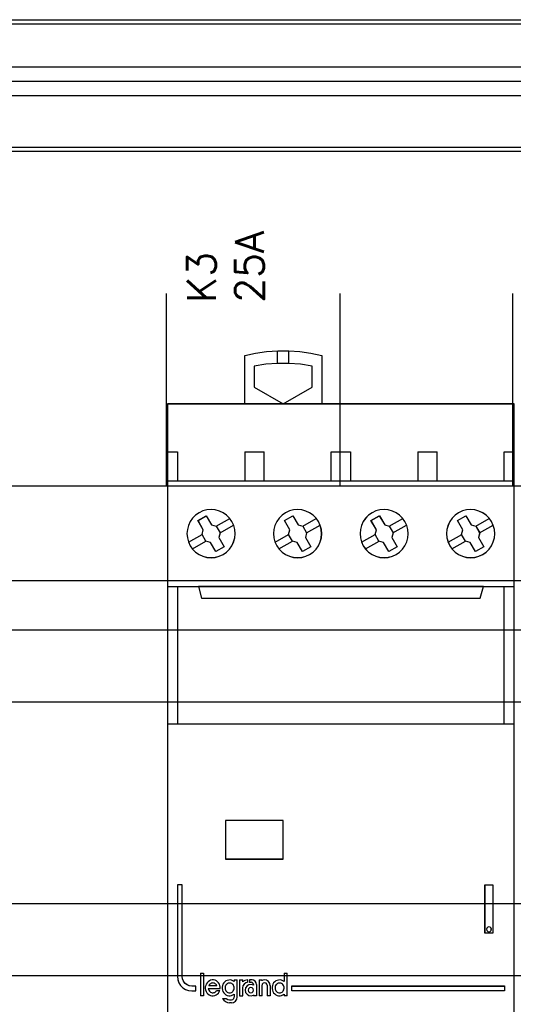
# Model space of a CAD drawing. Extents: x -543332 to -314699, y -9028 to 155584.
# Tile 131 of 256: x -444383 to -443870, y 25634 to 26657. Entities that reach past the tile are written whole.
import ezdxf

# ---------------------------------------------------------------- set-up
doc = ezdxf.new("R2010")
doc.units = 0
doc.header["$MEASUREMENT"] = 0
doc.layers.get('0').update_dxf_attribs({"color": 8})
for name, color, linetype in [('30', 7, 'Continuous'), ('45', 8, 'Continuous'), ('50', 7, 'Continuous')]:
    doc.layers.add(name, color=color, linetype=linetype)
doc.styles.get("Standard").update_dxf_attribs({"font": 'txt', "bigfont": 'BIGFONT.SHX'})

# ---------------------------------------------------------------- blocks, each defined once
blk = doc.blocks.new('*U1106')
at = {"layer": '50', "color": 7}
blk.add_lwpolyline([(507.824617, -229.100851), (835.919558, -229.100851), (835.919558, -242.79966), (507.824617, -242.79966), (507.824617, -229.100851)], dxfattribs=at)
blk.add_lwpolyline([(508.238179, -229.513961), (835.505996, -229.513961), (835.505996, -242.386551), (508.238179, -242.386551), (508.238179, -229.513961)], close=True, dxfattribs=at)
blk = doc.blocks.new('*U1107')
at = {"layer": '50', "color": 7}
for points in [[(832.001083, -235.501397), (512.000243, -235.501397)], [(515.970229, -234.010496), (827.968097, -234.010496)]]:
    blk.add_lwpolyline(points, dxfattribs=at)
blk = doc.blocks.new('*U1118')
at = {"layer": '50', "color": 7}
for points in [[(512.000243, -235.498748), (832.001083, -235.498748)], [(827.968097, -236.992297), (515.970229, -236.992297)], [(827.968097, -236.992297), (515.970229, -236.992297)], [(509.985212, -277.514077), (834.016113, -277.514077)], [(827.968097, -236.992297), (515.970229, -236.992297)], [(509.985212, -277.514077), (834.016113, -277.514077)], [(599.863306, -277.556447), (599.863306, -257.54713)], [(617.924818, -277.556447), (617.924818, -257.54713)], [(635.898846, -277.556447), (635.898846, -257.54713)], [(509.985212, -287.349254), (834.016113, -287.349254), (834.016113, -333.651915), (509.985212, -333.651915), (509.985212, -287.349254)]]:
    blk.add_lwpolyline(points, dxfattribs=at)
blk = doc.blocks.new('*U1119')
at = {"layer": '30', "color": 7}
blk.add_lwpolyline([(499.9802, -292.478694), (844.087401, -292.478694), (844.087401, -328.453624), (499.9802, -328.453624), (499.9802, -292.478694)], close=True, dxfattribs=at)
for points in [[(499.9802, -292.478694), (844.087401, -292.478694), (844.087401, -328.453624), (499.9802, -328.453624), (499.9802, -292.478694)], [(499.9802, -299.972919), (844.087401, -299.972919), (844.087401, -320.959398), (499.9802, -320.959398), (499.9802, -299.972919)]]:
    blk.add_lwpolyline(points, dxfattribs=at)
blk = doc.blocks.new('*U1121')
at = {"layer": '45', "color": 7}
for points in [[(607.996686, -269.000319), (607.996686, -263.992169), (607.996686, -263.992169), (609.12658, -263.746155), (610.274037, -263.576287), (611.427348, -263.50014), (612.574805, -263.50014), (613.728117, -263.576287), (614.875574, -263.746155), (616.005468, -263.992169), (616.005468, -263.992169), (616.005468, -269.000319), (607.996686, -269.000319)], [(615.006027, -265.090268), (613.811076, -264.896817), (612.60441, -264.803023), (611.391886, -264.803023), (610.191078, -264.896817), (608.996127, -265.090268), (608.996127, -265.090268), (608.996127, -267.265124), (608.996127, -267.265124), (611.995219, -269.000319), (611.995219, -269.000319), (615.006027, -267.265124), (615.006027, -267.265124), (615.006027, -265.090268), (615.006027, -265.090268)], [(617.997449, -268.987078), (636.002237, -268.987078), (636.002237, -268.987078), (636.002237, -352.016739), (636.002237, -352.016739), (617.997449, -352.016739), (617.997449, -352.016739), (599.998509, -352.016739), (599.998509, -352.016739), (599.998509, -268.987078), (599.998509, -268.987078), (617.997449, -268.987078), (617.997449, -268.987078)], [(606.670468, -281.244259), (606.424237, -280.8809), (606.113518, -280.576147), (605.755898, -280.32414), (605.363101, -280.14246), (604.929267, -280.025248), (604.501294, -279.990084), (604.061597, -280.025248), (603.64535, -280.1366), (603.246691, -280.32414), (602.889071, -280.570286), (602.578351, -280.8809), (602.332121, -281.238398), (602.144517, -281.636921), (602.033127, -282.064747), (601.992088, -282.492573), (602.033127, -282.93212), (602.144517, -283.348225), (602.326258, -283.746747), (602.578351, -284.104246), (602.889071, -284.42072), (603.246691, -284.666866), (603.64535, -284.848546), (604.061597, -284.959898), (604.501294, -284.995061), (604.935129, -284.959898), (605.357239, -284.848546), (605.755898, -284.666866), (606.113518, -284.414859), (606.418375, -284.104246), (606.670468, -283.746747), (606.85221, -283.354085), (606.969462, -282.93212), (607.010501, -282.498433), (606.975325, -282.064747), (606.858072, -281.636921), (606.670468, -281.244259)], [(606.665884, -281.246901), (606.420174, -280.884311), (606.110111, -280.580203), (605.753246, -280.328729), (605.36128, -280.147434), (604.928362, -280.03047), (604.501294, -279.99538), (604.062526, -280.03047), (603.647159, -280.141586), (603.249342, -280.328729), (602.892478, -280.574355), (602.582415, -280.884311), (602.336704, -281.241052), (602.149497, -281.638732), (602.038342, -282.065652), (601.99739, -282.492573), (602.038342, -282.93119), (602.149497, -283.346414), (602.330854, -283.744093), (602.582415, -284.100835), (602.892478, -284.416639), (603.249342, -284.662264), (603.647159, -284.843559), (604.062526, -284.954676), (604.501294, -284.989765), (604.934212, -284.954676), (605.35543, -284.843559), (605.753246, -284.662264), (606.110111, -284.410791), (606.414324, -284.100835), (606.665884, -283.744093), (606.847242, -283.352262), (606.964247, -282.93119), (607.005199, -282.498421), (606.970097, -282.065652), (606.853092, -281.638732), (606.665884, -281.246901)], [(615.665577, -281.244681), (615.419449, -280.881363), (615.114719, -280.576645), (614.751388, -280.324666), (614.358755, -280.143007), (613.930962, -280.025807), (613.497308, -279.984788), (613.063654, -280.025807), (612.641721, -280.137147), (612.249088, -280.324666), (611.885757, -280.570785), (611.581027, -280.881363), (611.329039, -281.238821), (611.141513, -281.637299), (611.03017, -282.065077), (610.995009, -282.492855), (611.03017, -282.932352), (611.141513, -283.34841), (611.323179, -283.746888), (611.581027, -284.104346), (611.891617, -284.420784), (612.249088, -284.666903), (612.641721, -284.848562), (613.063654, -284.959902), (613.503168, -284.995061), (613.936822, -284.959902), (614.358755, -284.848562), (614.751388, -284.666903), (615.108859, -284.414924), (615.419449, -284.104346), (615.665577, -283.746888), (615.847243, -283.35427), (615.970307, -282.932352), (616.005468, -282.498714), (615.970307, -282.065077), (615.853103, -281.637299), (615.665577, -281.244681)], [(615.660994, -281.247314), (615.415387, -280.884764), (615.111303, -280.58069), (614.74874, -280.329244), (614.356938, -280.147969), (613.93005, -280.031017), (613.497314, -279.990084), (613.064578, -280.031017), (612.643538, -280.142121), (612.251736, -280.329244), (611.889174, -280.574842), (611.585089, -280.884764), (611.333634, -281.241466), (611.146505, -281.639102), (611.035397, -282.065975), (611.000311, -282.492848), (611.035397, -282.931417), (611.146505, -283.346595), (611.327787, -283.74423), (611.585089, -284.100933), (611.895022, -284.416702), (612.251736, -284.662301), (612.643538, -284.843576), (613.064578, -284.95468), (613.503162, -284.989765), (613.935898, -284.95468), (614.356938, -284.843576), (614.74874, -284.662301), (615.105455, -284.410855), (615.415387, -284.100933), (615.660994, -283.74423), (615.842276, -283.352443), (615.965079, -282.931417), (616.000166, -282.498696), (615.965079, -282.065975), (615.848123, -281.639102), (615.660994, -281.247314)], [(624.660024, -281.244681), (624.413924, -280.881363), (624.109228, -280.570785), (623.751797, -280.324666), (623.359208, -280.143007), (622.925602, -280.025807), (622.491997, -279.984788), (622.058391, -280.025807), (621.636505, -280.137147), (621.243916, -280.324666), (620.886484, -280.570785), (620.575929, -280.881363), (620.329829, -281.238821), (620.136464, -281.637299), (620.030993, -282.059217), (619.989976, -282.492855), (620.030993, -282.932352), (620.142324, -283.34841), (620.323969, -283.746888), (620.575929, -284.104346), (620.886484, -284.420784), (621.243916, -284.666903), (621.642364, -284.848562), (622.058391, -284.959902), (622.497856, -284.995061), (622.931462, -284.959902), (623.353348, -284.848562), (623.751797, -284.666903), (624.109228, -284.414924), (624.413924, -284.104346), (624.665884, -283.746888), (624.84753, -283.35427), (624.96472, -282.932352), (625.005737, -282.498714), (624.97058, -282.059217), (624.853389, -281.637299), (624.660024, -281.244681)], [(624.655453, -281.247314), (624.409873, -280.884764), (624.105822, -280.574842), (623.749146, -280.329244), (623.357387, -280.147969), (622.924698, -280.031017), (622.492009, -279.990084), (622.05932, -280.031017), (621.638326, -280.142121), (621.246567, -280.329244), (620.889891, -280.574842), (620.579992, -280.884764), (620.334412, -281.241466), (620.141456, -281.639102), (620.036208, -282.060127), (619.995278, -282.492848), (620.036208, -282.931417), (620.147304, -283.346595), (620.328565, -283.74423), (620.579992, -284.100933), (620.889891, -284.416702), (621.246567, -284.662301), (621.644173, -284.843576), (622.05932, -284.95468), (622.497856, -284.989765), (622.930545, -284.95468), (623.35154, -284.843576), (623.749146, -284.662301), (624.105822, -284.410855), (624.409873, -284.100933), (624.6613, -283.74423), (624.842562, -283.352443), (624.959505, -282.931417), (625.000435, -282.498696), (624.965352, -282.060127), (624.848409, -281.639102), (624.655453, -281.247314)], [(633.663285, -281.244259), (633.417027, -280.8809), (633.106272, -280.576147), (632.748612, -280.32414), (632.355772, -280.14246), (631.927752, -280.025248), (631.493868, -279.990084), (631.059985, -280.025248), (630.637829, -280.1366), (630.244988, -280.32414), (629.881465, -280.570286), (629.576574, -280.8809), (629.324452, -281.238398), (629.136827, -281.636921), (629.025425, -282.064747), (628.990245, -282.492573), (629.025425, -282.93212), (629.136827, -283.348225), (629.318589, -283.746747), (629.57071, -284.104246), (629.887328, -284.42072), (630.244988, -284.666866), (630.637829, -284.848546), (631.059985, -284.959898), (631.499732, -284.995061), (631.933615, -284.959898), (632.349908, -284.848546), (632.748612, -284.666866), (633.106272, -284.414859), (633.417027, -284.104246), (633.663285, -283.746747), (633.845046, -283.354085), (633.968175, -282.93212), (634.003355, -282.498433), (633.968175, -282.064747), (633.85091, -281.636921), (633.663285, -281.244259)], [(633.656231, -281.246901), (633.410624, -280.884311), (633.100691, -280.580203), (632.743976, -280.328729), (632.352175, -280.147434), (631.925287, -280.03047), (631.492551, -279.99538), (631.059815, -280.03047), (630.638774, -280.141586), (630.246973, -280.328729), (629.88441, -280.574355), (629.580325, -280.884311), (629.328871, -281.241052), (629.141742, -281.638732), (629.030634, -282.065652), (628.995547, -282.492573), (629.030634, -282.93119), (629.141742, -283.346414), (629.323023, -283.744093), (629.574478, -284.100835), (629.890258, -284.416639), (630.246973, -284.662264), (630.638774, -284.843559), (631.059815, -284.954676), (631.498398, -284.989765), (631.931134, -284.954676), (632.346327, -284.843559), (632.743976, -284.662264), (633.100691, -284.410791), (633.410624, -284.100835), (633.656231, -283.744093), (633.837512, -283.352262), (633.960315, -282.93119), (633.995402, -282.498421), (633.960315, -282.065652), (633.84336, -281.638732), (633.656231, -281.246901)], [(603.137336, -281.132049), (604.000728, -280.633581), (604.000728, -280.633581), (604.558703, -281.589466), (604.558703, -281.589466), (605.03445, -281.724346), (605.03445, -281.724346), (605.439716, -282.416336), (605.439716, -282.416336), (605.316374, -282.897211), (605.316374, -282.897211), (605.862602, -283.853096), (605.862602, -283.853096), (604.993336, -284.351564), (604.993336, -284.351564), (604.447108, -283.401543), (604.447108, -283.401543), (603.959615, -283.272528), (603.959615, -283.272528), (603.560222, -282.580538), (603.560222, -282.580538), (603.689437, -282.093798), (603.689437, -282.093798), (603.137336, -281.132049), (603.137336, -281.132049)], [(603.142638, -281.135925), (604.002671, -280.638877), (604.558475, -281.592039), (605.03237, -281.726535), (605.436059, -282.416554), (605.313197, -282.896058), (605.8573, -283.84922), (604.991416, -284.346268), (604.447314, -283.398954), (603.961717, -283.270306), (603.563879, -282.580287), (603.692591, -282.094935), (603.142638, -281.135925)], [(612.134954, -281.132049), (613.004038, -280.633581), (613.004038, -280.633581), (613.556024, -281.589466), (613.556024, -281.589466), (614.037543, -281.724346), (614.037543, -281.724346), (614.436852, -282.416336), (614.436852, -282.416336), (614.313536, -282.897211), (614.313536, -282.897211), (614.865522, -283.853096), (614.865522, -283.853096), (613.996438, -284.351564), (613.996438, -284.351564), (613.444452, -283.401543), (613.444452, -283.401543), (612.957061, -283.272528), (612.957061, -283.272528), (612.557752, -282.580538), (612.557752, -282.580538), (612.68694, -282.093798), (612.68694, -282.093798), (612.134954, -281.132049), (612.134954, -281.132049)], [(612.140256, -281.135925), (613.005965, -280.638877), (613.555807, -281.592039), (614.035457, -281.726535), (614.433215, -282.416554), (614.310378, -282.896058), (614.86022, -283.84922), (613.994511, -284.346268), (613.444669, -283.398954), (612.95917, -283.270306), (612.561412, -282.580287), (612.690098, -282.094935), (612.140256, -281.135925)], [(621.129922, -281.132049), (621.999005, -280.633581), (621.999005, -280.633581), (622.556863, -281.589466), (622.556863, -281.589466), (623.032511, -281.724346), (623.032511, -281.724346), (623.431819, -282.416336), (623.431819, -282.416336), (623.308503, -282.897211), (623.308503, -282.897211), (623.860489, -283.853096), (623.860489, -283.853096), (622.991405, -284.351564), (622.991405, -284.351564), (622.445292, -283.401543), (622.445292, -283.401543), (621.9579, -283.272528), (621.9579, -283.272528), (621.558591, -282.574673), (621.558591, -282.574673), (621.687779, -282.093798), (621.687779, -282.093798), (621.129922, -281.132049), (621.129922, -281.132049)], [(621.135224, -281.135925), (622.000932, -280.638877), (622.556624, -281.592039), (623.030424, -281.726535), (623.428182, -282.416554), (623.305345, -282.896058), (623.855187, -283.84922), (622.989478, -284.346268), (622.445486, -283.398954), (621.959987, -283.270306), (621.562229, -282.574439), (621.690915, -282.094935), (621.135224, -281.135925)], [(630.130191, -281.132049), (631.000118, -280.633581), (631.000118, -280.633581), (631.55264, -281.589466), (631.55264, -281.589466), (632.034627, -281.724346), (632.034627, -281.724346), (632.434324, -282.416336), (632.434324, -282.416336), (632.310888, -282.897211), (632.310888, -282.897211), (632.863409, -283.853096), (632.863409, -283.853096), (631.993482, -284.351564), (631.993482, -284.351564), (631.44096, -283.401543), (631.44096, -283.401543), (630.953095, -283.272528), (630.953095, -283.272528), (630.553399, -282.580538), (630.553399, -282.580538), (630.682712, -282.093798), (630.682712, -282.093798), (630.130191, -281.132049), (630.130191, -281.132049)], [(630.135493, -281.135925), (631.002045, -280.638877), (631.552423, -281.592039), (632.03254, -281.726535), (632.430686, -282.416554), (632.307729, -282.896058), (632.858107, -283.84922), (631.991555, -284.346268), (631.441177, -283.398954), (630.955205, -283.270306), (630.557059, -282.580287), (630.685871, -282.094935), (630.135493, -281.135925)], [(599.998509, -287.990103), (617.997449, -287.990103), (617.997449, -287.990103), (636.002237, -287.990103), (636.002237, -302.303279), (617.997449, -302.303279), (617.997449, -302.303279), (599.998509, -302.303279), (599.998509, -287.990103)], [(600.003811, -287.9954), (617.99745, -287.9954), (635.996935, -287.9954), (635.996935, -302.297983), (617.99745, -302.297983), (600.003811, -302.297983), (600.003811, -287.9954)], [(603.179753, -287.990103), (603.501368, -289.200302), (603.501368, -289.200302), (632.499378, -289.200302), (632.499378, -289.200302), (632.820993, -287.990103), (603.179753, -287.990103)], [(603.185055, -287.9954), (603.506555, -289.195005), (632.494191, -289.195005), (632.815691, -287.9954), (603.185055, -287.9954)], [(605.989852, -316.298679), (612.002403, -316.298679), (612.002403, -312.281456), (605.989852, -312.281456), (605.989852, -316.298679)], [(605.995154, -316.293383), (611.994449, -316.293383), (611.994449, -312.286753), (605.995154, -312.286753), (605.995154, -316.293383)], [(600.99795, -318.99713), (600.99795, -328.506529), (601.038947, -328.833835), (601.144368, -329.155295), (601.331784, -329.435843), (601.566054, -329.669633), (601.847179, -329.856665), (602.1693, -329.96187), (602.497278, -330.002783), (602.901394, -330.002783), (602.901394, -329.500135), (602.497278, -329.500135), (602.239581, -329.470912), (601.999454, -329.365706), (601.788611, -329.213743), (601.636336, -329.003332), (601.530914, -328.763698), (601.50163, -328.506529), (601.50163, -318.99713), (600.99795, -318.99713)], [(632.988008, -318.991833), (633.804527, -318.991833), (633.804527, -318.991833), (633.804527, -324.007403), (633.804527, -324.007403), (632.988008, -324.007403), (632.988008, -324.007403), (632.988008, -318.991833), (632.988008, -318.991833)], [(632.995961, -318.99713), (633.799225, -318.99713), (633.799225, -324.002107), (632.995961, -324.002107), (632.995961, -318.99713)], [(633.645465, -323.603562), (633.616148, -323.474173), (633.516469, -323.385953), (633.3992, -323.350665), (633.270203, -323.385953), (633.176388, -323.474173), (633.14707, -323.603562), (633.176388, -323.72707), (633.270203, -323.821171), (633.3992, -323.856459), (633.516469, -323.821171), (633.616148, -323.72707), (633.645465, -323.603562)], [(606.424305, -330.201394), (606.519275, -330.189539), (606.60831, -330.159901), (606.679538, -330.118408), (606.756701, -330.053206), (606.810122, -329.982076), (606.857607, -329.89909), (606.887286, -329.810178), (606.899157, -329.70941), (606.893221, -329.61457), (606.875414, -329.51973), (606.833865, -329.430817), (606.78638, -329.353759), (606.721087, -329.288556), (606.64986, -329.229281), (606.554889, -329.193716), (606.477726, -329.181861), (606.388691, -329.181861), (606.29372, -329.193716), (606.216557, -329.229281), (606.133458, -329.288556), (606.068165, -329.353759), (606.02068, -329.430817), (605.979131, -329.51973), (605.961324, -329.61457), (605.955388, -329.70941), (605.967259, -329.810178), (605.991002, -329.89909), (606.044423, -329.982076), (606.097844, -330.053206), (606.175007, -330.118408), (606.252171, -330.159901), (606.33527, -330.189539), (606.424305, -330.201394)], [(611.625955, -330.201394), (611.714931, -330.189539), (611.797974, -330.159901), (611.881018, -330.118408), (611.952198, -330.053206), (612.011515, -329.982076), (612.053037, -329.89909), (612.082696, -329.810178), (612.100491, -329.70941), (612.088627, -329.61457), (612.064901, -329.51973), (612.035242, -329.430817), (611.975925, -329.353759), (611.92254, -329.288556), (611.839496, -329.229281), (611.756453, -329.193716), (611.667477, -329.181861), (611.578502, -329.181861), (611.489526, -329.193716), (611.406483, -329.229281), (611.329371, -329.288556), (611.264122, -329.353759), (611.216668, -329.430817), (611.175147, -329.51973), (611.157351, -329.61457), (611.15142, -329.70941), (611.169215, -329.810178), (611.192942, -329.89909), (611.240395, -329.982076), (611.299712, -330.053206), (611.370892, -330.118408), (611.448004, -330.159901), (611.53698, -330.189539), (611.625955, -330.201394)], [(608.913945, -329.919367), (608.878028, -329.781354), (608.776262, -329.679345), (608.638579, -329.637341), (608.500896, -329.679345), (608.393144, -329.781354), (608.357227, -329.919367), (608.393144, -330.05738), (608.500896, -330.15939), (608.638579, -330.201394), (608.776262, -330.15939), (608.878028, -330.05738), (608.913945, -329.919367)], [(612.898453, -329.496989), (635.002796, -329.496989), (635.002796, -330.002783), (612.898453, -330.002783), (612.898453, -329.496989)]]:
    blk.add_lwpolyline(points, close=True, dxfattribs=at)
for points in [[(611.392664, -264.816264), (611.392664, -263.50014)], [(612.596235, -264.816264), (612.596235, -263.50014)], [(599.998509, -273.989407), (601.005903, -273.989407)], [(600.992648, -273.989407), (600.992648, -277.005635)], [(607.996686, -273.989407), (610.008823, -273.989407)], [(607.996686, -273.989407), (607.996686, -277.005635)], [(609.995568, -273.989407), (609.995568, -277.005635)], [(616.996955, -277.005635), (616.996955, -273.989407)], [(616.996955, -273.989407), (618.004349, -273.989407)], [(617.991094, -273.989407), (619.00379, -273.989407)], [(618.990535, -273.989407), (618.990535, -277.005635)], [(625.991923, -273.989407), (628.004059, -273.989407)], [(625.991923, -273.989407), (625.991923, -277.005635)], [(627.990804, -273.989407), (627.990804, -277.005635)], [(634.994843, -277.005635), (634.994843, -273.989407)], [(634.994843, -273.989407), (636.002237, -273.989407)], [(599.998509, -276.992394), (618.004349, -276.992394)], [(617.991094, -276.992394), (636.002237, -276.992394)], [(605.027525, -281.732558), (606.443179, -280.914284)], [(614.027794, -281.732558), (615.438146, -280.914284)], [(623.022762, -281.732558), (624.438415, -280.914284)], [(632.025682, -281.732558), (633.436033, -280.914284)], [(605.430483, -282.423721), (606.840834, -281.602799)], [(614.42545, -282.423721), (615.841103, -281.602799)], [(623.420417, -282.423721), (624.836071, -281.602799)], [(632.423337, -282.423721), (633.838991, -281.602799)], [(602.156453, -283.392939), (603.572106, -282.572017)], [(602.554108, -284.081454), (603.969762, -283.26318)], [(611.15142, -283.392939), (612.567073, -282.572017)], [(611.554377, -284.081454), (612.964729, -283.26318)], [(620.15434, -283.392939), (621.569994, -282.56672)], [(620.551996, -284.081454), (621.967649, -283.26318)], [(629.149307, -283.392939), (630.564961, -282.572017)], [(629.552265, -284.081454), (630.962616, -283.26318)], [(603.394487, -328.164977), (603.394487, -330.505929)], [(603.394487, -328.164977), (603.717913, -328.164977)], [(603.704658, -328.164977), (603.704658, -330.505929)], [(612.087236, -328.164977), (612.087236, -329.038862)], [(612.087236, -328.164977), (612.40536, -328.164977)], [(612.392105, -328.164977), (612.392105, -330.505929)], [(605.459644, -329.768881), (605.459644, -329.603782), (605.42429, -329.450476), (605.37126, -329.297169), (605.288767, -329.167449), (605.182706, -329.055417), (605.053075, -328.961075), (604.917552, -328.896215), (604.770245, -328.866733), (604.617045, -328.866733), (604.457953, -328.896215), (604.32243, -328.955179), (604.192799, -329.043625), (604.086737, -329.14976), (603.998353, -329.291273), (603.93943, -329.432786), (603.898184, -329.591989), (603.898184, -329.751191), (603.927645, -329.904498), (603.980676, -330.051907), (604.063168, -330.187524), (604.16923, -330.305452), (604.292968, -330.399794), (604.428491, -330.464655), (604.575799, -330.500033), (604.728998, -330.505929), (604.882198, -330.482344), (605.017721, -330.42338), (605.147352, -330.346727), (605.265198, -330.240592), (605.353583, -330.110871), (605.418398, -329.963461)], [(605.099103, -329.459916), (605.057514, -329.386218), (604.998101, -329.30638), (604.926805, -329.251107), (604.855509, -329.208117), (604.77233, -329.183552), (604.68321, -329.171269), (604.600031, -329.183552), (604.516853, -329.208117), (604.433674, -329.251107), (604.36832, -329.30638), (604.314848, -329.386218), (604.261376, -329.459916)], [(606.899157, -329.025936), (606.769031, -328.949282), (606.63299, -328.890319), (606.479205, -328.866733), (606.331335, -328.872629), (606.183465, -328.908008), (606.047424, -328.972868), (605.923213, -329.061314), (605.816746, -329.173345), (605.733939, -329.303066), (605.680706, -329.450476), (605.645217, -329.603782), (605.645217, -329.768881), (605.680706, -329.922187), (605.733939, -330.069596), (605.816746, -330.199317), (605.923213, -330.311348), (606.047424, -330.399794), (606.183465, -330.464655), (606.331335, -330.500033), (606.479205, -330.505929), (606.63299, -330.482344), (606.769031, -330.42338), (606.899157, -330.346727)], [(606.885902, -328.866733), (606.885902, -329.038862)], [(606.885902, -328.866733), (607.209328, -328.866733)], [(607.196073, -328.866733), (607.196073, -330.667466)], [(607.463828, -328.866733), (607.463828, -330.505929)], [(607.463828, -328.866733), (607.792556, -328.866733)], [(608.306857, -328.866733), (608.025094, -328.910604), (607.779301, -329.054751)], [(607.779301, -328.866733), (607.779301, -329.054751)], [(608.306857, -329.099769), (608.103029, -329.165678), (607.929175, -329.297497), (607.815271, -329.477249), (607.779301, -329.692952)], [(608.913945, -329.40048), (608.682379, -329.335453), (608.444875, -329.365011), (608.242997, -329.489152), (608.094557, -329.684231), (608.047056, -329.920691), (608.094557, -330.157151), (608.242997, -330.35223), (608.444875, -330.476372), (608.682379, -330.505929), (608.913945, -330.440903)], [(608.293602, -328.866733), (608.293602, -329.11301)], [(608.487128, -328.866733), (608.487128, -329.11301)], [(608.757534, -328.866733), (608.487128, -328.866733)], [(608.487128, -329.099769), (608.685956, -329.099769)], [(608.913945, -329.348694), (608.883016, -329.218008), (608.79023, -329.130885), (608.672701, -329.099769)], [(609.224116, -329.348694), (609.194126, -329.155909), (609.086163, -329.005297), (608.930216, -328.896856), (608.744279, -328.866733)], [(608.90069, -329.335453), (608.90069, -329.412249)], [(609.210861, -329.335453), (609.210861, -330.505929)], [(609.486569, -328.866733), (609.486569, -330.505929)], [(609.486569, -328.866733), (609.804693, -328.866733)], [(610.655676, -329.459916), (610.608175, -329.220246), (610.47161, -329.022518), (610.263795, -328.896692), (610.026291, -328.866733), (609.788787, -328.932642)], [(609.788787, -328.866733), (609.788787, -328.943529)], [(610.353458, -329.459916), (610.311408, -329.318663), (610.215294, -329.214259), (610.071122, -329.171269), (609.932958, -329.214259), (609.830837, -329.318663), (609.788787, -329.459916)], [(612.100491, -329.025936), (611.97064, -328.949282), (611.823082, -328.890319), (611.675525, -328.866733), (611.527967, -328.872629), (611.386312, -328.908008), (611.244656, -328.972868), (611.114805, -329.061314), (611.008564, -329.173345), (610.931834, -329.303066), (610.872811, -329.450476), (610.849202, -329.603782), (610.849202, -329.768881), (610.872811, -329.922187), (610.931834, -330.069596), (611.008564, -330.199317), (611.114805, -330.311348), (611.244656, -330.399794), (611.386312, -330.464655), (611.527967, -330.500033), (611.675525, -330.505929), (611.823082, -330.482344), (611.97064, -330.42338), (612.100491, -330.346727)], [(604.213657, -329.761803), (605.459644, -329.761803)], [(604.213657, -329.761803), (604.237407, -329.85213), (604.273033, -329.942457), (604.320534, -330.014718), (604.385847, -330.080958), (604.457098, -330.135154), (604.540225, -330.177306), (604.629289, -330.18935), (604.712415, -330.201394), (604.801479, -330.183328), (604.884605, -330.153219), (604.955856, -330.099023), (605.02117, -330.032784), (605.080546, -329.960522)], [(604.261376, -329.446675), (605.099103, -329.446675)], [(605.067291, -329.955117), (605.419879, -329.955117)], [(606.885902, -330.3338), (606.885902, -330.667466)], [(607.463828, -330.505929), (607.792556, -330.505929), (607.792556, -329.679711)], [(609.788787, -329.446675), (609.788787, -330.505929)], [(610.340203, -329.446675), (610.340203, -330.505929)], [(610.642421, -329.446675), (610.642421, -330.505929)], [(612.087236, -330.3338), (612.087236, -330.505929)], [(603.394487, -330.492689), (603.717913, -330.492689)], [(605.698237, -330.783984), (605.829108, -330.970557), (605.995671, -331.121019), (606.203874, -331.211296), (606.429924, -331.247407)], [(605.698237, -330.783984), (606.085289, -330.783984)], [(606.072034, -330.783984), (606.24188, -330.900041), (606.429924, -330.932279)], [(606.416668, -330.919039), (606.623449, -330.919039)], [(606.623449, -331.234167), (606.416668, -331.234167)], [(606.610194, -331.247407), (606.843856, -331.199473), (607.035579, -331.073647), (607.167389, -330.875919), (607.209328, -330.654225)], [(606.610194, -330.932279), (606.75775, -330.901384), (606.85612, -330.790163), (606.899157, -330.654225)], [(608.90069, -330.426485), (608.90069, -330.505929)], [(608.90069, -330.492689), (609.224116, -330.492689)], [(609.486569, -330.492689), (609.804693, -330.492689)], [(610.340203, -330.492689), (610.655676, -330.492689)], [(612.087236, -330.492689), (612.40536, -330.492689)]]:
    blk.add_lwpolyline(points, dxfattribs=at)
at = {"layer": '45', "color": 59}
blk.add_lwpolyline([(617.99745, -268.992375), (635.996935, -268.992375), (635.996935, -352.011443), (617.99745, -352.011443), (600.003811, -352.011443), (600.003811, -268.992375), (617.99745, -268.992375)], close=True, dxfattribs=at)
at = {"layer": '45', "color": 4}
for points in [[(600.992648, -287.990103), (600.992648, -302.303279)], [(634.994843, -302.303279), (634.994843, -287.990103)]]:
    blk.add_lwpolyline(points, dxfattribs=at)
at = {"layer": '45', "color": 1}
for points in [[(600.992648, -318.991833), (600.992648, -328.510385), (600.992648, -328.510385), (601.033873, -328.838006), (601.139882, -329.159776), (601.328342, -329.440594), (601.563917, -329.674609), (601.846608, -329.86182), (602.170523, -329.967127), (602.500329, -330.00808), (602.500329, -330.00808), (602.906696, -330.00808), (602.906696, -330.00808), (602.906696, -329.504948), (602.906696, -329.504948), (602.500329, -329.504948), (602.500329, -329.504948), (602.241196, -329.475696), (601.999731, -329.370389), (601.787714, -329.21828), (601.63459, -329.007666), (601.528581, -328.767801), (601.499134, -328.510385), (601.499134, -328.510385), (601.499134, -318.991833), (601.499134, -318.991833), (600.992648, -318.991833), (600.992648, -318.991833)], [(612.893151, -329.491693), (635.008098, -329.491693), (635.008098, -329.491693), (635.008098, -330.00808), (635.008098, -330.00808), (612.893151, -330.00808), (612.893151, -330.00808), (612.893151, -329.491693), (612.893151, -329.491693)]]:
    blk.add_lwpolyline(points, close=True, dxfattribs=at)
at = {"layer": '45', "color": 255}
blk.add_lwpolyline([(633.650767, -323.603562), (633.620826, -323.471464), (633.519026, -323.381396), (633.399262, -323.345369), (633.267521, -323.381396), (633.171709, -323.471464), (633.141768, -323.603562), (633.171709, -323.729657), (633.267521, -323.825729), (633.399262, -323.861756), (633.519026, -323.825729), (633.620826, -323.729657), (633.650767, -323.603562)], close=True, dxfattribs=at)

msp = doc.modelspace()

# ---------------------------------------------------------------- block references
at = {"xscale": 10, "yscale": 10, "zscale": 10}
for name in ['*U1106', '*U1107', '*U1119', '*U1118']:
    msp.add_blockref(name, (-450229.1, 28948), dxfattribs=at)
ref = msp.add_blockref('*U1121', (-450229.1, 28948), dxfattribs=dict(xscale=10, yscale=10, zscale=10))
ref.add_attrib('Oznaczenie', 'K3', (-444179.1, 26363), dxfattribs={"height": 30, "rotation": 90, "flags": 2})
ref.add_attrib('Pr¹d znamionowy', '25A', (-444129.1, 26363), dxfattribs={"height": 30, "rotation": 90, "flags": 2})

doc.saveas('drawing.dxf')
